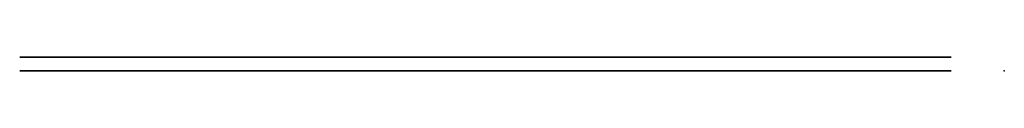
# Model space of a CAD drawing. Header units: millimetres. Extents: x -699 to 1500, y 0 to 30.
import ezdxf

# ---------------------------------------------------------------- set-up
doc = ezdxf.new("R2010")
doc.units = ezdxf.units.MM
doc.header["$MEASUREMENT"] = 0
doc.layers.add('Tango Angle v7_Sketch1', color=7, linetype='Continuous')
doc.layers.add('Tango Angle v7_Sketch2', color=7, linetype='Continuous')

msp = doc.modelspace()

# ---------------------------------------------------------------- linework, layer by layer
at = {"layer": 'Tango Angle v7_Sketch1'}
for p, q in [((-698.6, 0, -123.3), (-121.2, 0, 210)), ((-698.6, 0, -1000), (1381.4, 0, -1000)), ((1381.4, 0, 210), (-698.6, 0, 210)), ((-698.6, 0, -290), (-288.7, 0, -1000)), ((167.4, 0, 210), (-698.6, 0, -290)), ((-698.6, 0, 210), (-698.6, 0, -1000)), ((-537.6, 0, -568.9), (-321.1, 0, -443.9)), ((0, 0, -1000), (-495.4, 0, -141.9)), ((-416.4, 0, -278.8), (-321.1, 0, -443.9)), ((-43.3, 0, -575), (-402.7, 0, 47.5)), ((0, 0, -575), (-370.2, 0, 66.3)), ((0, 0, -425), (-305.3, 0, 103.8)), ((-272.8, 0, 122.5), (43.3, 0, -425)), ((-154.4, 0, -307.5), (-186.9, 0, -326.3)), ((-121.2, 0, 210), (0, 0)), ((101.7, 0, 323.8), (-114.8, 0, 198.8)), ((-71.3, 0, -226.5), (-103.8, 0, -245.2)), ((0, 0, -575), (-43.3, 0, -575)), ((0, 0, -1000), (0, 0)), ((0, 0, -500), (881.4, 0, -500)), ((0, 0, -425), (0, 0, -500)), ((881.4, 0, -425), (0, 0, -425)), ((0, 0, -500), (881.4, 0, -500)), ((881.4, 0, -575), (0, 0, -575)), ((881.4, 0, -1000), (0, 0, -1000)), ((0, 0, -575), (0, 0, -500)), ((0, 0), (881.4, 0)), ((288.7, 0), (167.4, 0, 210)), ((881.4, 0, -500), (881.4, 0, -575)), ((881.4, 0, -500), (881.4, 0, -425)), ((1381.4, 0, -1000), (1381.4, 0, 210))]:
    msp.add_line(p, q, dxfattribs=at)
at = {"layer": 'Tango Angle v7_Sketch1', "extrusion": (0, 1, 0)}
for start, end in [(90, 180), (180, 270)]:
    msp.add_arc((-881.4, -500), 500, start, end, dxfattribs=at)
at = {"layer": 'Tango Angle v7_Sketch1'}
for p in [(0, 0), (1500, 0), (1500, 0, -1000)]:
    msp.add_point(p, dxfattribs=at)
at = {"layer": 'Tango Angle v7_Sketch2'}
for p, q in [((167.4, 30, 210), (-698.6, 30, -290)), ((-698.6, 30, -290), (-288.7, 30, -1000)), ((140, 30, 107.5), (-596.1, 30, -317.5)), ((-596.1, 30, -317.5), (-245.4, 30, -925)), ((-288.7, 30, -1000), (881.4, 30, -1000)), ((-245.4, 30, -925), (881.4, 30, -925)), ((245.4, 30, -75), (140, 30, 107.5)), ((288.7, 30), (167.4, 30, 210)), ((881.4, 30, -75), (245.4, 30, -75)), ((881.4, 30), (288.7, 30))]:
    msp.add_line(p, q, dxfattribs=at)
at = {"layer": 'Tango Angle v7_Sketch2', "extrusion": (0, -1, 0)}
for centre in [(-596.1, -317.5, -30), (-245.4, -925, -30), (140, 107.5, -30), (881.4, -925, -30), (881.4, -75, -30), (1306.4, -500, -30)]:
    msp.add_circle(centre, 25, dxfattribs=at)
for radius in [500, 425]:
    msp.add_arc((881.4, -500, -30), radius, 270, 90, dxfattribs=at)
at = {"layer": 'Tango Angle v7_Sketch2'}
msp.add_point((0, 30), dxfattribs=at)

doc.saveas('drawing.dxf')
